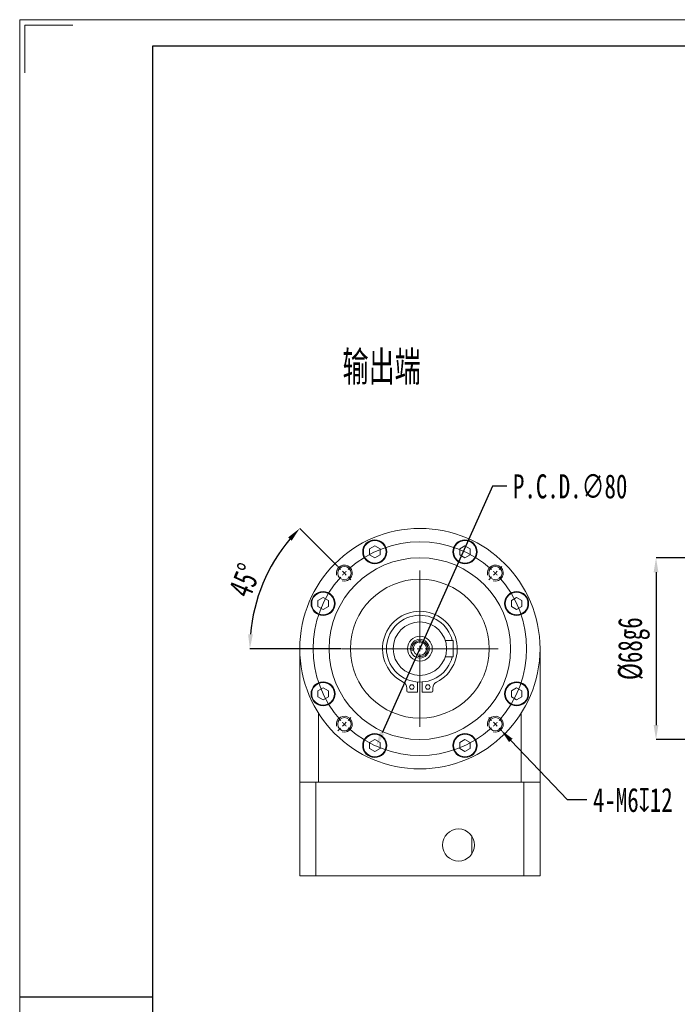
# Model space of a CAD drawing. Header units: millimetres. Extents: x 2629 to 2907, y 170 to 367.
# Tile 2 of 4: x 2629 to 2711, y 244 to 367. Entities that reach past the tile are written whole.
import ezdxf

# ---------------------------------------------------------------- set-up
doc = ezdxf.new("R2010")
doc.units = ezdxf.units.MM
doc.linetypes.add('CENTER2', pattern=[28.575, 19.05, -3.175, 3.175, -3.175])
for name, color, linetype in [('2细线层', 4, 'Continuous'), ('3中心线层', 1, 'CENTER2'), ('6文字层', 3, 'Continuous')]:
    doc.layers.add(name, color=color, linetype=linetype)
doc.layers.add('SLD-0', color=7, linetype='Continuous', lineweight=18)
doc.layers.add('图框_外框线', color=7, linetype='Continuous', lineweight=18)
doc.styles.add('SLDTEXTSTYLE0', font='TXT', dxfattribs={"width": 0.7, "bigfont": 'bigfont'})
doc.styles.add('SLDTEXTSTYLE1', font='TXT', dxfattribs={"width": 0.7})
doc.dimstyles.new('SLDDIMSTYLE0', dxfattribs={"dimtxt": 3, "dimasz": 1.8, "dimexe": 0, "dimexo": 0.0625, "dimgap": 0.75, "dimtad": 0, "dimtih": 1, "dimtoh": 1, "dimlfac": 3, "dimrnd": 1e-09, "dimzin": 12, "dimdsep": 46, "dimtxsty": 'SLDTEXTSTYLE1', "dimsah": 1, "dimcen": 0, "dimadec": 0, "dimazin": 3, "dimtfac": 1, "dimtofl": 0, "dimtmove": 0, "dimatfit": 3, "dimfxl": 1, "dimfrac": 2, "dimtolj": 1, "dimtzin": 12, "dimarcsym": 0})
doc.dimstyles.new('SLDDIMSTYLE1', dxfattribs={"dimtxt": 3, "dimasz": 1.8, "dimexe": 0, "dimexo": 0.0625, "dimgap": 0.75, "dimtad": 1, "dimdec": 4, "dimlfac": 3, "dimzin": 12, "dimdsep": 46, "dimtxsty": 'SLDTEXTSTYLE1', "dimsah": 1, "dimcen": 0.09, "dimazin": 3, "dimtfac": 1, "dimtofl": 0, "dimtmove": 0, "dimatfit": 3, "dimfxl": 1, "dimfrac": 2, "dimtolj": 1, "dimtzin": 12, "dimarcsym": 0})
doc.dimstyles.new('SLDDIMSTYLE2', dxfattribs={"dimtxt": 3, "dimasz": 1.8, "dimexe": 0, "dimexo": 0.0625, "dimgap": 0.75, "dimtad": 0, "dimtih": 1, "dimtoh": 1, "dimlfac": 3, "dimrnd": 1e-09, "dimzin": 12, "dimdsep": 46, "dimtxsty": 'SLDTEXTSTYLE1', "dimsah": 1, "dimcen": 0, "dimadec": 0, "dimazin": 3, "dimtfac": 1, "dimtofl": 0, "dimtmove": 0, "dimatfit": 3, "dimfxl": 1, "dimfrac": 2, "dimtolj": 1, "dimtzin": 12, "dimarcsym": 0})
doc.dimstyles.new('SLDDIMSTYLE5', dxfattribs={"dimtxt": 3, "dimasz": 1.8, "dimexe": 0, "dimexo": 0.0625, "dimgap": 0.75, "dimtad": 1, "dimlfac": 3, "dimrnd": 1e-09, "dimzin": 12, "dimdsep": 46, "dimtxsty": 'SLDTEXTSTYLE1', "dimsah": 1, "dimcen": 0.09, "dimadec": 0, "dimazin": 3, "dimtfac": 1, "dimtofl": 0, "dimtmove": 0, "dimatfit": 3, "dimfxl": 1, "dimfrac": 2, "dimtolj": 1, "dimarcsym": 0})

# ---------------------------------------------------------------- blocks, each defined once
blk = doc.blocks.new('*D65')
at = {"layer": '6文字层', "color": 0, "lineweight": -2}
for p, q in [((2697.09, 269.98), (2690.01, 277.4)), ((2699.51, 269.98), (2697.09, 269.98))]:
    blk.add_line(p, q, dxfattribs=at)
at = {"layer": '6文字层', "color": 0}
blk.add_solid([(2690.22, 277.61), (2689.79, 277.19), (2688.76, 278.7)], dxfattribs=at)
at = {"layer": 'Defpoints', "color": 0}
for p in [(2687.38, 280.15), (2688.76, 278.7)]:
    blk.add_point(p, dxfattribs=at)
at = {"layer": '6文字层', "color": 0, "insert": (2700.26, 271.48), "char_height": 3, "attachment_point": 1, "style": 'SLDTEXTSTYLE1'}
blk.add_mtext('\\A1;4-M6{\\fGDT;x}12', dxfattribs=at)
blk = doc.blocks.new('*D66')
at = {"layer": '6文字层', "color": 0, "lineweight": -2}
for p, q in [((2668.35, 299.15), (2663.64, 303.86)), ((2668.82, 288.85), (2657.42, 288.85))]:
    blk.add_line(p, q, dxfattribs=at)
blk.add_arc((2678.64, 288.85), 21.22, 139.8615, 175.1385, dxfattribs=at)
at = {"layer": '6文字层', "color": 0}
for points in [[(2662.64, 302.33), (2662.2, 302.74), (2663.64, 303.86)], [(2657.2, 290.66), (2657.8, 290.64), (2657.42, 288.85)]]:
    blk.add_solid(points, dxfattribs=at)
at = {"layer": 'Defpoints', "color": 0}
for p in [(2660.27, 299.46), (2668.39, 299.11), (2670.04, 297.46), (2668.88, 288.85), (2688.41, 288.85)]:
    blk.add_point(p, dxfattribs=at)
at = {"layer": '6文字层', "color": 0, "insert": (2654.64, 296.15), "char_height": 3, "attachment_point": 1, "rotation": 67.5, "style": 'SLDTEXTSTYLE1'}
blk.add_mtext('\\A1;45%%d', dxfattribs=at)
blk = doc.blocks.new('*D67')
at = {"layer": '6文字层', "color": 0, "lineweight": -2}
for p, q in [((2687.72, 309.11), (2673.93, 278.33)), ((2689.52, 309.11), (2687.72, 309.11))]:
    blk.add_line(p, q, dxfattribs=at)
at = {"layer": '6文字层', "color": 0}
blk.add_solid([(2673.66, 278.45), (2674.2, 278.2), (2673.2, 276.68)], dxfattribs=at)
at = {"layer": 'Defpoints', "color": 0}
for p in [(2684.09, 301.02), (2673.2, 276.68)]:
    blk.add_point(p, dxfattribs=at)
at = {"layer": '6文字层', "color": 0, "insert": (2690.27, 310.61), "char_height": 3, "attachment_point": 1, "style": 'SLDTEXTSTYLE1'}
blk.add_mtext('\\A1;P.C.D.∅80', dxfattribs=at)
blk = doc.blocks.new('SW_CENTERMARKSYMBOL_0')
at = {"layer": 'SLD-0', "color": 0}
for p, q in [((-0.47, 0.47), (-0.82, 0.82)), ((0, 0), (-0.24, 0.24)), ((0, 0), (0.24, -0.24)), ((9.43, -8.76), (9.43, 0.33)), ((18.86, 0), (18.62, -0.24)), ((18.86, 0), (19.09, 0.24)), ((19.33, 0.47), (19.68, 0.82)), ((0.47, -0.47), (0.82, -0.82)), ((18.38, -0.47), (18.03, -0.82)), ((8.76, -9.43), (-0.33, -9.43)), ((9.43, -9.43), (9.09, -9.43)), ((9.43, -9.43), (9.43, -9.09)), ((9.43, -9.43), (9.43, -9.76)), ((9.43, -9.43), (9.76, -9.43)), ((10.09, -9.43), (19.19, -9.43)), ((9.43, -10.09), (9.43, -19.19)), ((0.47, -18.38), (0.82, -18.03)), ((18.38, -18.38), (18.03, -18.03)), ((-0.47, -19.33), (-0.82, -19.68)), ((0, -18.86), (-0.24, -19.09)), ((0, -18.86), (0.24, -18.62)), ((18.86, -18.86), (18.62, -18.62)), ((18.86, -18.86), (19.09, -19.09)), ((19.33, -19.33), (19.68, -19.68))]:
    blk.add_line(p, q, dxfattribs=at)
for start, end in [(47.8648, 132.1352), (133.5676, 135), (45, 46.4324), (43.5676, 45), (137.8648, 222.1352), (135, 136.4324), (317.8648, 42.1352), (223.5676, 225), (225, 226.4324), (227.8648, 312.1352), (313.5676, 315), (315, 316.4324)]:
    blk.add_arc((9.43, -9.43), 13.33, start, end, dxfattribs=at)
blk = doc.blocks.new('*D74')
at = {"layer": '6文字层', "color": 0, "lineweight": -2}
for p, q in [((2736.57, 300.19), (2708.13, 300.19)), ((2708.13, 298.39), (2708.13, 279.32)), ((2736.57, 277.52), (2708.13, 277.52))]:
    blk.add_line(p, q, dxfattribs=at)
at = {"layer": '6文字层', "color": 0}
for points in [[(2708.43, 298.39), (2707.83, 298.39), (2708.13, 300.19)], [(2707.83, 279.32), (2708.43, 279.32), (2708.13, 277.52)]]:
    blk.add_solid(points, dxfattribs=at)
at = {"layer": 'Defpoints', "color": 0}
for p in [(2736.63, 300.19), (2708.13, 277.52), (2736.63, 277.52)]:
    blk.add_point(p, dxfattribs=at)
at = {"layer": '6文字层', "color": 0, "insert": (2703.38, 288.85), "char_height": 3, "attachment_point": 2, "rotation": 90, "style": 'SLDTEXTSTYLE1'}
blk.add_mtext('\\A1;%%c68g6', dxfattribs=at)

msp = doc.modelspace()

# ---------------------------------------------------------------- linework, layer by layer
at = {"color": 7, "linetype": 'Continuous', "lineweight": 15}
for p, q in [((2672.348881, 301.318663), (2673.009947, 301.700329)), ((2672.348881, 300.555329), (2672.348881, 301.318663)), ((2673.009947, 301.700329), (2673.671013, 301.318663)), ((2673.671013, 301.318663), (2673.671013, 300.555329)), ((2684.279767, 301.700329), (2683.618701, 301.318663)), ((2683.618701, 301.318663), (2683.618701, 300.555329)), ((2684.940833, 301.318663), (2684.279767, 301.700329)), ((2684.940833, 300.555329), (2684.940833, 301.318663)), ((2673.009947, 300.173663), (2672.348881, 300.555329)), ((2673.671013, 300.555329), (2673.009947, 300.173663)), ((2683.618701, 300.555329), (2684.279767, 300.173663)), ((2684.279767, 300.173663), (2684.940833, 300.555329)), ((2665.899687, 294.869469), (2666.560753, 295.251136)), ((2666.560753, 295.251136), (2667.221819, 294.869469)), ((2690.728961, 295.251136), (2690.067895, 294.869469)), ((2691.390027, 294.869469), (2690.728961, 295.251136)), ((2665.899687, 294.106136), (2665.899687, 294.869469)), ((2666.560753, 293.724469), (2665.899687, 294.106136)), ((2667.221819, 294.106136), (2666.560753, 293.724469)), ((2667.221819, 294.869469), (2667.221819, 294.106136)), ((2690.067895, 294.869469), (2690.067895, 294.106136)), ((2690.067895, 294.106136), (2690.728961, 293.724469)), ((2690.728961, 293.724469), (2691.390027, 294.106136)), ((2691.390027, 294.106136), (2691.390027, 294.869469)), ((2663.644857, 272.186226), (2663.644857, 288.852892)), ((2682.811524, 289.852892), (2681.824654, 289.852892)), ((2682.811524, 289.852892), (2682.811524, 287.852892)), ((2693.644857, 288.852892), (2693.644857, 272.186226)), ((2682.811524, 287.852892), (2681.824654, 287.852892)), ((2666.560753, 283.981315), (2665.899687, 283.599649)), ((2667.221819, 283.599649), (2666.560753, 283.981315)), ((2677.02819, 283.928717), (2677.02819, 283.59587)), ((2678.361524, 283.429203), (2678.361524, 284.69587)), ((2678.92819, 284.69587), (2678.92819, 283.429203)), ((2680.261524, 283.59587), (2680.261524, 283.928717)), ((2690.067895, 283.599649), (2690.728961, 283.981315)), ((2690.728961, 283.981315), (2691.390027, 283.599649)), ((2665.899687, 283.599649), (2665.899687, 282.836315)), ((2665.899687, 282.836315), (2666.560753, 282.454649)), ((2666.560753, 282.454649), (2667.221819, 282.836315)), ((2667.221819, 282.836315), (2667.221819, 283.599649)), ((2677.194857, 283.429203), (2678.361524, 283.429203)), ((2678.92819, 283.429203), (2680.094857, 283.429203)), ((2690.067895, 282.836315), (2690.067895, 283.599649)), ((2690.728961, 282.454649), (2690.067895, 282.836315)), ((2691.390027, 282.836315), (2690.728961, 282.454649)), ((2691.390027, 283.599649), (2691.390027, 282.836315)), ((2665.97819, 280.818245), (2665.97819, 272.186226)), ((2691.311524, 272.186226), (2691.311524, 280.818245)), ((2673.009947, 277.532122), (2672.348881, 277.150455)), ((2672.348881, 277.150455), (2672.348881, 276.387122)), ((2673.671013, 277.150455), (2673.009947, 277.532122)), ((2673.671013, 276.387122), (2673.671013, 277.150455)), ((2683.618701, 277.150455), (2684.279767, 277.532122)), ((2683.618701, 276.387122), (2683.618701, 277.150455)), ((2684.279767, 277.532122), (2684.940833, 277.150455)), ((2684.940833, 277.150455), (2684.940833, 276.387122)), ((2672.348881, 276.387122), (2673.009947, 276.005455)), ((2673.009947, 276.005455), (2673.671013, 276.387122)), ((2684.279767, 276.005455), (2683.618701, 276.387122)), ((2684.940833, 276.387122), (2684.279767, 276.005455)), ((2663.644857, 260.519559), (2663.644857, 272.186226)), ((2665.669453, 272.186226), (2663.644857, 272.186226)), ((2665.669453, 272.186226), (2665.669453, 260.519559)), ((2691.620261, 272.186226), (2665.669453, 272.186226)), ((2691.311524, 272.186226), (2665.97819, 272.186226)), ((2691.620261, 260.519559), (2691.620261, 272.186226)), ((2693.644857, 272.186226), (2691.620261, 272.186226)), ((2693.644857, 272.186226), (2693.644857, 260.519559)), ((2685.144857, 263.247351), (2685.144857, 265.458434)), ((2665.669453, 260.519559), (2663.644857, 260.519559)), ((2691.620261, 260.519559), (2665.669453, 260.519559)), ((2693.644857, 260.519559), (2691.620261, 260.519559))]:
    msp.add_line(p, q, dxfattribs=at)
for centre, radius in [((2678.644857, 288.852892), 15), ((2673.009947, 300.936996), 1.5), ((2673.009947, 300.936996), 1.416667), ((2684.279767, 300.936996), 1.5), ((2684.279767, 300.936996), 1.416667), ((2678.644857, 288.852892), 11.333333), ((2669.216767, 298.280983), 0.833333), ((2688.072947, 298.280983), 0.833333), ((2678.644857, 288.852892), 8.666667), ((2666.560753, 294.487802), 1.5), ((2666.560753, 294.487802), 1.416667), ((2690.728961, 294.487802), 1.5), ((2690.728961, 294.487802), 1.416667), ((2678.644857, 288.852892), 3.333333), ((2678.644857, 288.852892), 1.551567), ((2678.644857, 288.852892), 1.166667), ((2678.644857, 288.852892), 0.833333), ((2666.560753, 283.217982), 1.5), ((2666.560753, 283.217982), 1.416667), ((2677.644857, 284.062537), 0.283333), ((2679.644857, 284.062537), 0.283333), ((2690.728961, 283.217982), 1.5), ((2690.728961, 283.217982), 1.416667), ((2669.216767, 279.424802), 0.833333), ((2688.072947, 279.424802), 0.833333), ((2673.009947, 276.768788), 1.5), ((2673.009947, 276.768788), 1.416667), ((2684.279767, 276.768788), 1.5), ((2684.279767, 276.768788), 1.416667), ((2683.47819, 264.352892), 2)]:
    msp.add_circle(centre, radius, dxfattribs=at)
for centre, radius, start, end in [((2678.644857, 288.852892), 4.666667, 296.45242412, 243.54757588), ((2678.644857, 288.852892), 4.166667, 13.88654036, 346.11345964), ((2676.194857, 283.928717), 0.833333, 0, 63.54757588), ((2681.094857, 283.928717), 0.833333, 116.45242412, 180), ((2677.194857, 283.59587), 0.166667, 180, 270), ((2680.094857, 283.59587), 0.166667, 270, 0)]:
    msp.add_arc(centre, radius, start, end, dxfattribs=at)
at = {"layer": '2细线层'}
msp.add_line((2628.772554, 245.421658), (2645.276262, 245.421658), dxfattribs=at)
at = {"layer": 'SLD-0'}
for centre in [(2669.216767, 298.280983), (2688.072947, 298.280983), (2678.644857, 288.852892), (2669.216767, 279.424802), (2688.072947, 279.424802)]:
    msp.add_arc(centre, 1, 255, 195, dxfattribs=at)
at = {"layer": '图框_外框线', "color": 3}
msp.add_lwpolyline([(2628.681997, 170.199225), (2907.465649, 170.199225), (2907.465649, 367.339093), (2628.681997, 367.339093)], close=True, dxfattribs=at)
msp.add_lwpolyline([(2629.345768, 360.701387), (2629.345768, 366.675323), (2635.319703, 366.675323)], dxfattribs=at)
at = {"layer": '图框_外框线', "color": 3, "lineweight": 25}
msp.add_lwpolyline([(2645.276262, 173.518078), (2904.146796, 173.518078), (2904.146796, 364.02024), (2645.276262, 364.02024)], close=True, dxfattribs=at)

# ---------------------------------------------------------------- block references
at = {"layer": '3中心线层'}
msp.add_blockref('SW_CENTERMARKSYMBOL_0', (2669.216767, 298.280983), dxfattribs=at)

# ---------------------------------------------------------------- texts
at = {"layer": 'SLD-0', "insert": (2668.983184, 326.022623), "char_height": 4.2333333, "attachment_point": 1, "style": 'SLDTEXTSTYLE0'}
msp.add_mtext('输出端', dxfattribs=at)

# ---------------------------------------------------------------- dimensions: what is measured, and where the dimension line sits
at = {"layer": '6文字层'}
dim = msp.add_diameter_dim_2p(p1=(2684.094475, 301.021682), p2=(2673.195239, 276.684103), text='P.C.D.<>', dimstyle='SLDDIMSTYLE2', dxfattribs=at)
dim.commit()
dim.dimension.update_dxf_attribs({"geometry": '*D67', "text_midpoint": (2697.093818, 309.1147), "dimtype": 163})
dim = msp.add_angular_dim_2l(base=(2660.26748, 299.463076), line1=((2668.883433, 288.852892), (2688.406281, 288.852892)), line2=((2668.391809, 299.105941), (2670.041724, 297.456025)), dimstyle='SLDDIMSTYLE1', dxfattribs=at)
dim.commit()
dim.dimension.update_dxf_attribs({"geometry": '*D66', "text_midpoint": (2659.039795, 296.973575), "dimtype": 162})
dim = msp.add_linear_dim(base=(2708.131931, 277.519559), p1=(2736.631931, 300.186226), p2=(2736.631931, 277.519559), angle=90, text='%%c<>g6', dimstyle='SLDDIMSTYLE5', dxfattribs=at)
dim.commit()
dim.dimension.update_dxf_attribs({"geometry": '*D74', "text_midpoint": (2708.131931, 288.852892), "dimtype": 160})
dim = msp.add_diameter_dim_2p(p1=(2687.382493, 280.148178), p2=(2688.763402, 278.701426), text='4-M<>{\\fGDT;x}12', dimstyle='SLDDIMSTYLE0', override={"dimpost": '<>'}, dxfattribs=at)
dim.commit()
dim.dimension.update_dxf_attribs({"geometry": '*D65', "text_midpoint": (2706.708447, 269.978968), "dimtype": 163})

doc.saveas('drawing.dxf')
